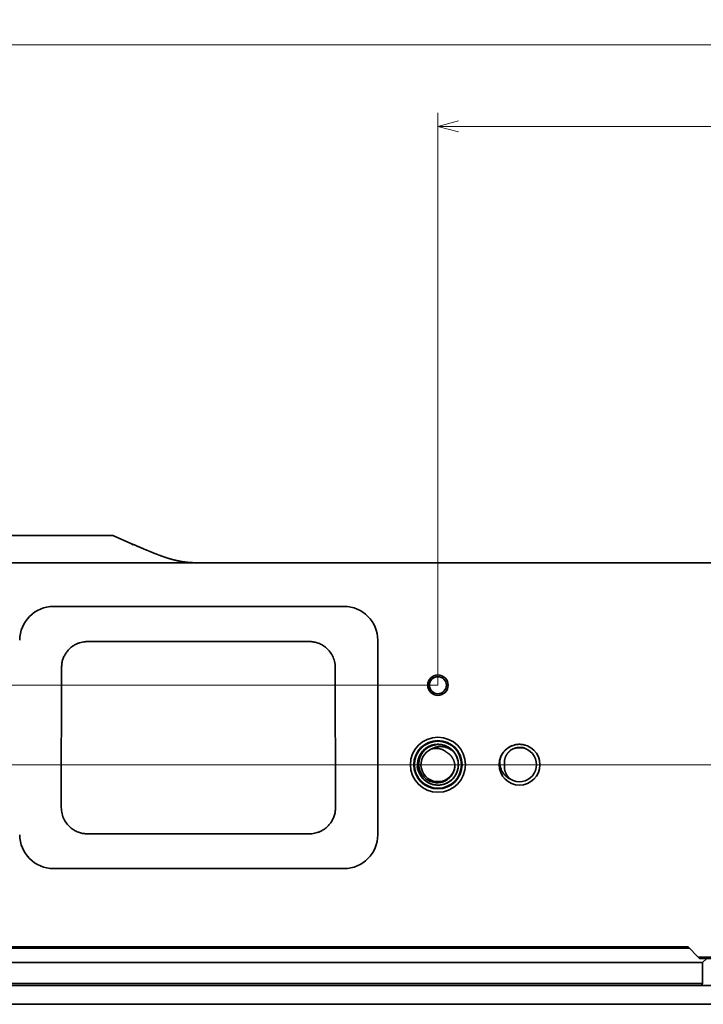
# Model space of a CAD drawing. Header units: millimetres. Extents: x 31 to 1647, y 187 to 975.
# Tile 26 of 151: x 240 to 341, y 830 to 975. Entities that reach past the tile are written whole.
import ezdxf

# ---------------------------------------------------------------- set-up
doc = ezdxf.new("R2010")
doc.units = ezdxf.units.MM
doc.layers.add('1', color=7, linetype='Continuous', true_color=0xffffff)
doc.styles.add('kanji2', font='simplex.shx', dxfattribs={"bigfont": 'bigfont.shx'})
doc.dimstyles.get("Standard").update_dxf_attribs({"dimtxt": 0.18, "dimasz": 0.18, "dimexe": 0.18, "dimexo": 0.0625, "dimgap": 0.09, "dimtad": 0, "dimtih": 1, "dimtoh": 1, "dimdec": 4, "dimzin": 0, "dimdsep": 46, "dimtxsty": 'Standard', "dimcen": 0.09, "dimadec": 0, "dimazin": 0, "dimtfac": 1, "dimtdec": 4, "dimtofl": 0, "dimtmove": 0, "dimatfit": 3, "dimfxl": 1, "dimtolj": 1, "dimtzin": 0, "dimarcsym": 0})

# ---------------------------------------------------------------- blocks, each defined once
blk = doc.blocks.new('_U8')
at = {"layer": '1', "color": 146, "lineweight": 13}
for p, q in [((301.947088, 877.246621), (301.947088, 961.45043)), ((695.947088, 877.246621), (695.947088, 961.45043)), ((301.947088, 959.45043), (304.947085, 960.254277)), ((695.947088, 959.45043), (301.947088, 959.45043)), ((301.947088, 959.45043), (304.947091, 958.646582)), ((695.947088, 959.45043), (692.947085, 960.254277)), ((695.947088, 959.45043), (692.947091, 958.646582))]:
    blk.add_line(p, q, dxfattribs=at)
at = {"layer": '1', "color": 146, "linetype": 'Continuous', "lineweight": 13, "insert": (495.243879, 959.216922), "char_height": 3, "attachment_point": 7, "line_spacing_factor": 0.63253, "style": 'kanji2'}
blk.add_mtext('\\W0.8639;394', dxfattribs=at)
blk = doc.blocks.new('_Open')
at = {"color": 0, "linetype": 'ByBlock', "lineweight": -2}
for p, q in [((-1, 0.166667), (0, 0)), ((-1, -0.166667), (0, 0)), ((0, 0), (-1, 0))]:
    blk.add_line(p, q, dxfattribs=at)
blk = doc.blocks.new('_U9')
at = {"layer": '1', "color": 146, "lineweight": 13}
for p, q in [((202.947088, 877.246621), (202.947088, 973.45043)), ((794.947088, 877.246621), (794.947088, 973.45043)), ((202.947088, 971.45043), (205.947085, 972.254277)), ((794.947088, 971.45043), (791.947085, 972.254277)), ((794.947088, 971.45043), (202.947088, 971.45043)), ((202.947088, 971.45043), (205.947091, 970.646582)), ((794.947088, 971.45043), (791.947091, 970.646582))]:
    blk.add_line(p, q, dxfattribs=at)
at = {"layer": '1', "color": 146, "linetype": 'Continuous', "lineweight": 13, "insert": (495.243879, 971.216922), "char_height": 3, "attachment_point": 7, "line_spacing_factor": 0.63253, "style": 'kanji2'}
blk.add_mtext('\\W0.8720;592', dxfattribs=at)
blk = doc.blocks.new('_U17')
at = {"layer": '1', "color": 146, "lineweight": 13}
for p, q in [((200.269985, 899.246621), (130.951721, 899.246621)), ((132.951721, 899.246621), (132.147874, 896.246618)), ((132.951721, 865.546621), (132.951721, 899.246621)), ((132.951721, 899.246621), (133.755569, 896.246624)), ((132.951721, 865.546621), (132.147874, 868.546618)), ((132.951721, 865.546621), (133.755569, 868.546624)), ((346.947088, 865.546621), (130.951721, 865.546621))]:
    blk.add_line(p, q, dxfattribs=at)
at = {"layer": '1', "color": 146, "linetype": 'Continuous', "lineweight": 13, "insert": (133.479229, 880.006815), "char_height": 3, "attachment_point": 7, "rotation": 90, "line_spacing_factor": 0.63253, "style": 'kanji2'}
blk.add_mtext('\\W0.8620;34', dxfattribs=at)
blk = doc.blocks.new('_U26')
at = {"layer": '1', "color": 146, "lineweight": 13}
for p, q in [((301.947088, 877.246621), (142.951721, 877.246621)), ((144.951721, 877.246621), (144.147874, 874.246618)), ((144.951721, 877.246621), (144.951721, 830.296621)), ((144.951721, 877.246621), (145.755569, 874.246624)), ((144.951721, 830.296621), (144.147874, 833.296618)), ((144.951721, 830.296621), (145.755569, 833.296624)), ((194.027088, 830.296621), (142.951721, 830.296621))]:
    blk.add_line(p, q, dxfattribs=at)
at = {"layer": '1', "color": 146, "linetype": 'Continuous', "lineweight": 13, "insert": (145.479229, 851.381815), "char_height": 3, "attachment_point": 7, "rotation": 90, "line_spacing_factor": 0.63253, "style": 'kanji2'}
blk.add_mtext('\\W0.8745;47', dxfattribs=at)

msp = doc.modelspace()

# ---------------------------------------------------------------- linework, layer by layer
at = {"layer": '1', "color": 18, "linetype": 'Continuous', "lineweight": 35}
for p, q in [((200.27, 899.2466), (253.8578, 899.2466)), ((254.1616, 899.2466), (253.8578, 899.2466)), ((257.1424, 897.9599), (254.1616, 899.2466)), ((264.959, 895.2533), (194.28, 895.2533)), ((365.6251, 895.2466), (267.8199, 895.2466)), ((365.6215, 895.2257), (267.8199, 895.2257)), ((288.1287, 888.8259), (245.4245, 888.8259)), ((250.4245, 883.6645), (283.0245, 883.6645)), ((293.1079, 855.2466), (293.1079, 883.8466)), ((246.5614, 859.2466), (246.5991, 879.8466)), ((286.8499, 879.8466), (286.8876, 859.2466)), ((299.4141, 863.9391), (299.4104, 863.9451)), ((299.4141, 863.9391), (299.419, 863.9316)), ((283.0245, 855.3759), (250.4245, 855.3759)), ((245.4245, 850.2674), (288.1287, 850.2674)), ((338.7271, 838.7366), (205.6771, 838.7366)), ((340.2171, 837.2466), (338.7271, 838.7366)), ((338.9171, 838.5466), (205.4871, 838.5466)), ((203.2315, 836.4466), (340.8671, 836.4466)), ((340.4171, 837.0466), (340.2171, 837.2466)), ((340.2171, 837.2466), (352.6671, 837.2466)), ((352.4671, 837.0466), (340.4171, 837.0466)), ((340.8671, 836.4466), (341.4263, 837.0058)), ((340.8671, 833.3462), (340.8671, 835.9728)), ((194.0271, 833.0466), (803.8671, 833.0466)), ((203.2373, 833.3462), (340.8671, 833.3462)), ((340.8671, 833.3462), (340.7173, 833.0466)), ((194.0271, 830.2966), (498.9471, 830.2966))]:
    msp.add_line(p, q, dxfattribs=at)
for centre, radius in [((301.9471, 877.2466), 1.5), ((301.9471, 877.2466), 1.25), ((301.9471, 865.5466), 4.05), ((301.9471, 865.5466), 3.55), ((301.9471, 865.5466), 3.45), ((313.9471, 865.5466), 3)]:
    msp.add_circle(centre, radius, dxfattribs=at)
for centre, radius, start, end in [((245.4245, 883.8466), 4.9792, 90, 180), ((288.1287, 883.8466), 4.9792, 0, 90), ((301.9471, 865.5466), 2.5, 112.076952, 355.923048), ((301.9471, 865.5466), 3, 36.15485, 72), ((313.9471, 865.5466), 2.5, 238.076952, 121.922906), ((245.4245, 855.2466), 4.9792, 180, 270), ((288.1287, 855.2466), 4.9792, 270, 0)]:
    msp.add_arc(centre, radius, start, end, dxfattribs=at)
for centre, major_axis, ratio, start_param, end_param in [((256.9402, 897.4916), (-0.2021, -0.4682), 0.511016, 3.14092826, 3.84304543), ((267.8199, 894.7366), (0, -0.51), 0.000099, 2.85449734, 3.14152626), ((340.6171, 835.9466), (-0.0174, -0.4999), 0.49886, 1.64053886, 1.97444057)]:
    msp.add_ellipse(centre, major_axis=major_axis, ratio=ratio, start_param=start_param, end_param=end_param, dxfattribs=at)
for points, degree, knots in [([(267.8199, 895.2449), (267.7516, 895.2448), (267.6172, 895.2446), (267.4191, 895.2445), (267.2279, 895.2446), (267.0437, 895.2451), (266.8664, 895.2461), (266.699, 895.2477), (266.5415, 895.2499), (266.3934, 895.2527), (266.2516, 895.2562), (266.116, 895.2604), (265.9842, 895.2654), (265.8564, 895.2711), (265.7329, 895.2775), (265.6164, 895.2845), (265.5068, 895.2918), (265.4041, 895.2995), (265.3099, 895.3072), (265.2239, 895.3148), (265.1457, 895.3222), (265.0735, 895.3294), (265.0072, 895.3364), (264.9448, 895.3432), (264.8866, 895.3499), (264.8333, 895.3562), (264.7871, 895.3619), (264.748, 895.3668), (264.716, 895.371), (264.6936, 895.3739), (264.6791, 895.3758), (264.6708, 895.3769), (264.6644, 895.3778), (264.6587, 895.3785), (264.6516, 895.3795), (264.6407, 895.381), (264.6251, 895.3831), (264.6055, 895.3858), (264.5718, 895.3905), (264.5234, 895.3974), (264.4591, 895.407), (264.3894, 895.4177), (264.315, 895.4296), (264.2374, 895.4424), (264.157, 895.4563), (264.0897, 895.4683), (264.0381, 895.4778), (264.0049, 895.484), (263.9782, 895.489), (263.9594, 895.4926), (263.9461, 895.4952), (263.9351, 895.4973), (263.9216, 895.4999), (263.9046, 895.5032), (263.8819, 895.5077), (263.853, 895.5134), (263.819, 895.5203), (263.7835, 895.5275), (263.7482, 895.5348), (263.7131, 895.5422), (263.6783, 895.5495), (263.6419, 895.5574), (263.6038, 895.5657), (263.5642, 895.5744), (263.5249, 895.5832), (263.4868, 895.5919), (263.4512, 895.6), (263.42, 895.6073), (263.3935, 895.6135), (263.3716, 895.6187), (263.3536, 895.6229), (263.3392, 895.6264), (263.3271, 895.6293), (263.3148, 895.6322), (263.2999, 895.6358), (263.2812, 895.6404), (263.2588, 895.6459), (263.2333, 895.6521), (263.1947, 895.6617), (263.146, 895.6739), (263.091, 895.6879), (263.0417, 895.7007), (262.9951, 895.7129), (262.9466, 895.7258), (262.9039, 895.7372), (262.868, 895.747), (262.8401, 895.7546), (262.8137, 895.7619), (262.7905, 895.7683), (262.7719, 895.7735), (262.7578, 895.7774), (262.748, 895.7801), (262.7383, 895.7828), (262.7255, 895.7865), (262.7066, 895.7918), (262.6815, 895.7989), (262.6496, 895.808), (262.6105, 895.8193), (262.5652, 895.8324), (262.5138, 895.8475), (262.4565, 895.8645), (262.3987, 895.8819), (262.3411, 895.8994), (262.2843, 895.9169), (262.2242, 895.9356), (262.1607, 895.9555), (262.094, 895.9767), (262.0399, 895.9942), (262.001, 896.0068), (261.98, 896.0136), (261.9633, 896.0191), (261.9488, 896.0238), (261.9345, 896.0285), (261.9185, 896.0338), (261.8984, 896.0405), (261.8734, 896.0487), (261.8432, 896.0588), (261.8103, 896.0698), (261.7611, 896.0863), (261.6986, 896.1075), (261.6256, 896.1326), (261.5608, 896.1551), (261.5037, 896.175), (261.4537, 896.1926), (261.4069, 896.2092), (261.3618, 896.2252), (261.3175, 896.2411), (261.2801, 896.2546), (261.2495, 896.2657), (261.2255, 896.2744), (261.2017, 896.283), (261.1791, 896.2913), (261.1589, 896.2987), (261.1427, 896.3046), (261.1306, 896.3091), (261.1212, 896.3125), (261.1118, 896.316), (261.1004, 896.3201), (261.0854, 896.3257), (261.0666, 896.3327), (261.0436, 896.3412), (261.0171, 896.351), (260.9869, 896.3623), (260.9532, 896.3749), (260.916, 896.3888), (260.8765, 896.4037), (260.8233, 896.4238), (260.7593, 896.4481), (260.6863, 896.4761), (260.6186, 896.5023), (260.5561, 896.5265), (260.5025, 896.5474), (260.457, 896.5652), (260.4174, 896.5807), (260.3777, 896.5964), (260.3361, 896.6128), (260.2878, 896.632), (260.2323, 896.654), (260.1692, 896.6792), (260.1027, 896.7059), (260.0353, 896.7331), (259.9696, 896.7597), (259.9081, 896.7847), (259.8562, 896.8059), (259.8132, 896.8235), (259.779, 896.8375), (259.7492, 896.8497), (259.7269, 896.8588), (259.7105, 896.8656), (259.6964, 896.8714), (259.6796, 896.8783), (259.6591, 896.8868), (259.6278, 896.8997), (259.5861, 896.9169), (259.5342, 896.9384), (259.4799, 896.961), (259.423, 896.9847), (259.3533, 897.0138), (259.2697, 897.0488), (259.1712, 897.0901), (259.0673, 897.1339), (258.9579, 897.1802), (258.8429, 897.229), (258.7224, 897.2802), (258.5964, 897.334), (258.4649, 897.3903), (258.3278, 897.449), (258.1851, 897.5103), (258.0369, 897.574), (257.8862, 897.639), (257.7331, 897.7049), (257.578, 897.7718), (257.4179, 897.8409), (257.2722, 897.9038), (257.1799, 897.9437), (257.1425, 897.9598)], 3, [0, 0, 0, 0, 0.01693216, 0.03328734, 0.04906851, 0.0642785, 0.07891755, 0.0929841, 0.10572245, 0.11795296, 0.12967756, 0.14089769, 0.15161457, 0.162433, 0.17268985, 0.18238791, 0.19152999, 0.20011866, 0.20815588, 0.21523015, 0.22181662, 0.22791617, 0.2335295, 0.23865719, 0.24381359, 0.24836453, 0.25231043, 0.25565156, 0.25838818, 0.26052047, 0.26140257, 0.26211626, 0.26266155, 0.26303927, 0.26356952, 0.2644938, 0.265818, 0.26754206, 0.26951635, 0.27443223, 0.27994418, 0.28602822, 0.29236432, 0.29916685, 0.30613813, 0.31326805, 0.31673556, 0.31963833, 0.32197611, 0.32374871, 0.32457403, 0.32545989, 0.32664691, 0.32813515, 0.32992468, 0.33264463, 0.3357633, 0.33890461, 0.34202811, 0.3451338, 0.34822168, 0.35129176, 0.35485102, 0.35838604, 0.36189681, 0.36538093, 0.36861764, 0.37146252, 0.37378574, 0.37576026, 0.37738594, 0.37866266, 0.37965513, 0.38066014, 0.38200696, 0.38369568, 0.38572641, 0.38809925, 0.39061662, 0.39623533, 0.4014105, 0.4056561, 0.40977097, 0.41422339, 0.41902847, 0.42156334, 0.42418648, 0.42674736, 0.42889901, 0.43062745, 0.43193257, 0.43281427, 0.43333934, 0.43464002, 0.43639661, 0.43860924, 0.44167734, 0.44533479, 0.44958192, 0.45441862, 0.45981405, 0.46574938, 0.47079186, 0.47616811, 0.48187837, 0.48792292, 0.49430206, 0.50099376, 0.50346372, 0.50548053, 0.50704407, 0.50828636, 0.5096569, 0.51119287, 0.51289431, 0.51550403, 0.51842674, 0.52166255, 0.52506532, 0.53276707, 0.53988672, 0.54642377, 0.55176772, 0.55664655, 0.56115231, 0.56558037, 0.56995287, 0.57426979, 0.57666297, 0.57903871, 0.58139699, 0.58372772, 0.58576667, 0.5873969, 0.58855957, 0.58936412, 0.59020957, 0.5913443, 0.59276833, 0.59469931, 0.59699076, 0.59964274, 0.60265534, 0.60602866, 0.6097628, 0.6138338, 0.61789313, 0.62576905, 0.63312108, 0.63994888, 0.64625213, 0.65203052, 0.6562023, 0.66007972, 0.66406877, 0.66829771, 0.67276662, 0.67881511, 0.68525426, 0.69208424, 0.6991993, 0.7059643, 0.71227322, 0.71812583, 0.72194296, 0.72553537, 0.72866051, 0.73115032, 0.73239269, 0.73375334, 0.73549273, 0.7376109, 0.74010789, 0.74520416, 0.75058068, 0.75621915, 0.76211961, 0.76828215, 0.7779379, 0.78817437, 0.79899179, 0.81039039, 0.82237041, 0.83493208, 0.84807563, 0.86180125, 0.87610907, 0.89099917, 0.90647162, 0.92252645, 0.93819725, 0.95438562, 0.97109129, 0.9883139, 1, 1, 1, 1]), ([(267.8199, 895.2257), (266.8238, 895.2257), (266.3894, 895.2304), (266.0369, 895.2343), (265.6742, 895.2423), (265.1753, 895.2533), (264.959, 895.2533)], 2, [0, 0, 0, 0.5, 0.5, 0.75, 0.75, 1, 1, 1]), ([(267.5403, 895.2465), (267.3806, 895.2465), (267.0117, 895.247), (266.3671, 895.2525), (265.883, 895.2688), (265.61, 895.285)], 3, [0, 0, 0, 0, 0.24767721, 0.57206152, 1, 1, 1, 1]), ([(246.5991, 879.8466), (246.6094, 880.0551), (246.6295, 880.4643), (246.7811, 881.0508), (247.0053, 881.5865), (247.2962, 882.0634), (247.6368, 882.4764), (248.0138, 882.8236), (248.4142, 883.1056), (248.8263, 883.3247), (249.2403, 883.4854), (249.6477, 883.5918), (250.0417, 883.6536), (250.2994, 883.6609), (250.4245, 883.6645)], 3, [0, 0, 0, 0, 0.10419785, 0.20458897, 0.30117778, 0.39396847, 0.48296502, 0.56817122, 0.64959063, 0.72722666, 0.80108255, 0.87116142, 0.93746625, 1, 1, 1, 1]), ([(283.0245, 883.6645), (283.215, 883.6562), (283.6129, 883.6389), (284.2208, 883.4908), (284.8435, 883.2292), (285.451, 882.8282), (286.0066, 882.2808), (286.4612, 881.5862), (286.7841, 880.7589), (286.8276, 880.1564), (286.8499, 879.8466)], 3, [0, 0, 0, 0, 0.09525634, 0.19899466, 0.31122248, 0.43194765, 0.56117852, 0.69892416, 0.84519441, 1, 1, 1, 1]), ([(302.8641, 868.4026), (302.8228, 868.4159), (302.699, 868.4529), (302.3663, 868.5296), (301.7682, 868.5741), (301.1628, 868.4635), (300.6085, 868.245), (300.0903, 867.9431), (299.5126, 867.3757), (299.0825, 866.5788), (298.9058, 865.6907), (298.9978, 864.7902), (299.3507, 863.9568), (299.9323, 863.2638), (300.57, 862.8521), (301.1314, 862.648), (301.7171, 862.5299), (302.4688, 862.5472), (303.0431, 862.7379), (303.3079, 862.873), (303.3079, 862.873), (303.308, 862.873), (303.3081, 862.8731), (303.3083, 862.8732), (303.3088, 862.8735), (303.3097, 862.8739), (303.3115, 862.8748), (303.3151, 862.8767), (303.3223, 862.8804), (303.3368, 862.8879), (303.3655, 862.903), (303.4227, 862.9342), (303.5355, 862.9999), (303.7537, 863.1439), (304.0415, 863.3831), (304.3398, 863.7188), (304.6664, 864.219), (304.9279, 864.9281), (304.9698, 865.6821), (304.8699, 866.2709), (304.6832, 866.838), (304.3714, 867.3576), (303.9574, 867.7881), (303.4844, 868.153), (302.9345, 868.4073), (302.3499, 868.5303), (301.9018, 868.5576), (301.4546, 868.5168), (300.8741, 868.3761), (300.1976, 868.0385), (299.5428, 867.4143), (299.0997, 866.6254), (298.9552, 865.9522), (298.9405, 865.3569), (299.0175, 864.7616), (299.3247, 863.9989), (299.8961, 863.2962), (300.6486, 862.7925), (301.5159, 862.5326), (302.421, 862.5391), (303.2841, 862.8113), (304.029, 863.3251), (304.5306, 863.9597), (304.7732, 864.5078), (304.8976, 864.9565), (304.9519, 865.3491), (304.9461, 865.838), (304.8714, 866.2639), (304.6835, 866.8296), (304.3261, 867.4492), (303.6602, 868.0615), (302.8463, 868.4574), (302.0976, 868.568), (301.5018, 868.5253), (301.0641, 868.425), (300.6467, 868.2624), (300.1288, 867.9651), (299.6831, 867.5547), (299.3454, 867.0619), (299.0833, 866.5247), (298.9117, 865.7888), (298.9649, 865.0353), (299.1375, 864.4635), (299.2945, 864.1329), (299.4505, 863.8781), (299.5822, 863.6961), (299.7326, 863.5176), (299.8399, 863.4123), (299.8935, 863.3597)], 3, [0, 0, 0, 0, 0.00284436, 0.00846779, 0.02241541, 0.0419434, 0.04821791, 0.06152482, 0.08106428, 0.10060579, 0.12014033, 0.13966947, 0.15919521, 0.17871983, 0.19824581, 0.20826426, 0.21783026, 0.23737594, 0.25690563, 0.25690623, 0.25690682, 0.25690801, 0.25691039, 0.25691516, 0.2569247, 0.25694377, 0.25698191, 0.25705818, 0.25721072, 0.25751569, 0.2581256, 0.25934667, 0.26179331, 0.26669852, 0.27650557, 0.28627996, 0.29609194, 0.31562691, 0.335143, 0.34494113, 0.35472313, 0.3742506, 0.38406251, 0.39383679, 0.41337516, 0.42316998, 0.43297086, 0.44275016, 0.45256018, 0.47208985, 0.491616, 0.51114075, 0.53066659, 0.53610455, 0.55024079, 0.5697753, 0.58931678, 0.60885629, 0.62838916, 0.6479171, 0.66744226, 0.68696704, 0.70649382, 0.71976845, 0.72607152, 0.73704694, 0.74566282, 0.75811593, 0.76525483, 0.78477971, 0.80431448, 0.82384093, 0.8433772, 0.85323039, 0.86295864, 0.87276915, 0.88254171, 0.90207529, 0.91187976, 0.92166944, 0.94121003, 0.96074362, 0.97051612, 0.98032663, 0.9846887, 0.99013162, 0.99506735, 1, 1, 1, 1]), ([(300.0803, 863.5587), (299.9644, 863.6596), (299.8565, 863.7704), (299.7097, 863.9497), (299.6632, 864.0116), (299.5758, 864.1395), (299.5348, 864.2054), (299.3438, 864.544), (299.236, 864.8428), (299.1518, 865.3077), (299.1366, 865.4654), (299.1337, 865.7821), (299.1462, 865.9409), (299.2236, 866.4127), (299.3286, 866.7208), (299.5593, 867.1461), (299.6484, 867.2816), (299.8495, 867.536), (299.9613, 867.6549), (300.3255, 867.9823), (300.6065, 868.1614), (300.9869, 868.3211), (301.0645, 868.3498), (301.222, 868.4004), (301.302, 868.4223), (301.5447, 868.4778), (301.7102, 868.5011), (302.2107, 868.5295), (302.5496, 868.4931), (302.8741, 868.3998)], 3, [0, 0, 0, 0, 0.0625, 0.0625, 0.09375, 0.09375, 0.125, 0.125, 0.25, 0.25, 0.3125, 0.3125, 0.375, 0.375, 0.5, 0.5, 0.5625, 0.5625, 0.625, 0.625, 0.75, 0.75, 0.78125, 0.78125, 0.8125, 0.8125, 0.875, 0.875, 1, 1, 1, 1]), ([(301.0073, 867.8635), (301.0425, 867.8838), (301.1131, 867.9244), (301.2226, 867.9786), (301.3347, 868.0278), (301.4492, 868.0715), (301.5659, 868.1096), (301.7329, 868.1554), (301.9539, 868.198), (302.2291, 868.2213), (302.5057, 868.2169), (302.839, 868.1772), (303.2259, 868.0768), (303.5586, 867.928), (303.8248, 867.7726), (304.0223, 867.6352), (304.2149, 867.474), (304.3226, 867.3643), (304.3694, 867.3166)], 3, [0, 0, 0, 0, 0.03323517, 0.06652184, 0.09985589, 0.13323323, 0.16664981, 0.20010158, 0.27456061, 0.3500678, 0.42519422, 0.4999946, 0.62356105, 0.74966736, 0.79564731, 0.87480902, 0.94554881, 1, 1, 1, 1]), ([(303.2523, 867.3431), (303.0344, 867.5467), (302.7622, 867.6898), (302.4965, 867.8293), (302.1992, 867.8971), (301.9076, 867.9636), (301.6021, 867.9544), (301.2992, 867.9452), (301.0075, 867.8632)], 2, [0, 0, 0, 0.25, 0.25, 0.5, 0.5, 0.75, 0.75, 1, 1, 1]), ([(314.8741, 868.3998), (314.6874, 868.4604), (314.3983, 868.5237), (314.1041, 868.5441), (313.9078, 868.548), (313.8096, 868.5451), (313.516, 868.5219), (313.2246, 868.4698), (312.9451, 868.3761), (312.7622, 868.3046), (312.6726, 868.2643), (312.4102, 868.1304), (312.244, 868.024), (312.0127, 867.8418), (311.9385, 867.7773), (311.797, 867.6412), (311.5948, 867.4265), (311.4256, 867.1837), (311.2815, 866.9268), (311.2377, 866.8389), (311.1591, 866.659), (311.1242, 866.5671), (311.0939, 866.4737)], 3, [0, 0, 0, 0, 0.125, 0.1875, 0.1875, 0.25, 0.25, 0.375, 0.4375, 0.4375, 0.5, 0.5, 0.625, 0.625, 0.6875, 0.6875, 0.75, 0.875, 0.875, 0.9375, 0.9375, 1, 1, 1, 1]), ([(312.6245, 867.6693), (312.753, 867.747), (313.0314, 867.9151), (313.5339, 868.0688), (314.1256, 868.1338), (314.5326, 868.0481), (314.7457, 868.0032)], 3, [0, 0, 0, 0, 0.20302309, 0.4396638, 0.70666689, 1, 1, 1, 1]), ([(299.8935, 863.3597), (300.1631, 863.1071), (300.5589, 862.854), (300.9946, 862.7), (301.1714, 862.6468), (301.2611, 862.6244), (301.5327, 862.5698), (301.9017, 862.5306), (302.3643, 862.5658), (302.6353, 862.6248), (302.8137, 862.6726), (302.9017, 862.7007), (303.3346, 862.8615), (303.7378, 863.1029), (304.07, 863.4243), (304.1966, 863.5588), (304.2567, 863.629), (304.4267, 863.8477), (304.6264, 864.1606), (304.8013, 864.5903), (304.8693, 864.8592), (304.9061, 865.0401), (304.9203, 865.1315), (304.9694, 865.5906), (304.9331, 866.0593), (304.7938, 866.5), (304.7299, 866.6733), (304.6938, 866.7584), (304.5739, 867.0082), (304.4784, 867.1673), (304.3694, 867.3165)], 3, [0, 0, 0, 0, 0.125, 0.15625, 0.15625, 0.1875, 0.1875, 0.25, 0.3125, 0.34375, 0.34375, 0.375, 0.375, 0.5, 0.53125, 0.53125, 0.5625, 0.5625, 0.625, 0.6875, 0.71875, 0.71875, 0.75, 0.75, 0.875, 0.90625, 0.90625, 0.9375, 0.9375, 1, 1, 1, 1]), ([(304.4405, 865.3689), (304.4287, 865.6734), (304.2595, 866.2525), (303.9483, 866.7755), (303.7332, 866.9849), (303.5142, 867.1982), (303.2523, 867.3431)], 2, [0, 0, 0, 0.25, 0.5, 0.75, 0.75, 1, 1, 1]), ([(312.6251, 863.4247), (312.4967, 863.4801), (312.3714, 863.5472), (312.1313, 863.7036), (312.0164, 863.7929), (311.801, 863.9922), (311.7005, 864.1021), (311.5176, 864.3403), (311.4352, 864.4685), (311.2918, 864.7401), (311.2308, 864.8835), (311.1329, 865.1818), (311.0961, 865.3368), (311.0487, 865.6541), (311.0382, 865.8165), (311.045, 866.1441), (311.0623, 866.3094), (311.0938, 866.4737)], 3, [0, 0, 0, 0, 0.125, 0.125, 0.25, 0.25, 0.375, 0.375, 0.5, 0.5, 0.625, 0.625, 0.75, 0.75, 0.875, 0.875, 1, 1, 1, 1]), ([(312.6252, 867.6684), (312.3885, 867.4825), (312.0171, 867.0023), (311.8977, 866.7249), (311.7773, 866.445), (311.734, 866.1477), (311.6898, 865.8443), (311.7265, 865.5466)], 2, [0, 0, 0, 0.25, 0.5, 0.5, 0.75, 0.75, 1, 1, 1]), ([(298.9226, 864.9994), (298.9175, 865.1147), (298.9083, 865.324), (298.9326, 865.5318), (298.9434, 865.6252)], 3, [0, 0, 0, 0, 0.55096601, 1, 1, 1, 1]), ([(300.0801, 863.5585), (300.1767, 863.4743), (300.2789, 863.3971), (300.4928, 863.2582), (300.6043, 863.1966), (300.8343, 863.0897), (300.9528, 863.0445), (301.1942, 862.9715), (301.3172, 862.9436), (301.5652, 862.9054), (301.6903, 862.8951), (301.9398, 862.8921), (302.0644, 862.8995), (302.3106, 862.9315), (302.4323, 862.9562), (302.6702, 863.0221), (302.7866, 863.0634), (303.0117, 863.1616), (303.1204, 863.2186), (303.3284, 863.3468), (303.4275, 863.418), (303.6143, 863.5733), (303.702, 863.6574), (303.8642, 863.8364), (303.9388, 863.9314), (304.0735, 864.1304), (304.1336, 864.2343), (304.2384, 864.4491), (304.2831, 864.5598), (304.3562, 864.7859), (304.3847, 864.9012), (304.4251, 865.134), (304.4371, 865.2515), (304.4407, 865.3689)], 3, [0, 0, 0, 0, 0.0625, 0.0625, 0.125, 0.125, 0.1875, 0.1875, 0.25, 0.25, 0.3125, 0.3125, 0.375, 0.375, 0.4375, 0.4375, 0.5, 0.5, 0.5625, 0.5625, 0.625, 0.625, 0.6875, 0.6875, 0.75, 0.75, 0.8125, 0.8125, 0.875, 0.875, 0.9375, 0.9375, 1, 1, 1, 1]), ([(311.7265, 865.5466), (311.6897, 865.2488), (311.7336, 864.9462), (311.7764, 864.6509), (311.8973, 864.3688), (312.0159, 864.092), (312.3868, 863.6126), (312.6252, 863.4248)], 2, [0, 0, 0, 0.25, 0.25, 0.5, 0.5, 0.75, 1, 1, 1]), ([(250.4245, 855.3759), (250.2323, 855.3843), (249.8304, 855.4018), (249.216, 855.5517), (248.5861, 855.8166), (247.9713, 856.2231), (247.4092, 856.7784), (246.9499, 857.483), (246.6248, 858.3221), (246.5829, 858.9327), (246.5614, 859.2466)], 3, [0, 0, 0, 0, 0.09497577, 0.19855365, 0.31072515, 0.4314789, 0.5608009, 0.69867466, 0.84508139, 1, 1, 1, 1]), ([(286.8876, 859.2466), (286.878, 859.0354), (286.8592, 858.6207), (286.7074, 858.0261), (286.4815, 857.4826), (286.1877, 856.9989), (285.8432, 856.5799), (285.4617, 856.2277), (285.0566, 855.9419), (284.6395, 855.7198), (284.2208, 855.5571), (283.8089, 855.4494), (283.411, 855.3869), (283.1508, 855.3795), (283.0245, 855.3759)], 3, [0, 0, 0, 0, 0.10426954, 0.20474755, 0.30142858, 0.39430759, 0.48337991, 0.56864132, 0.65008802, 0.72771664, 0.80152429, 0.87150855, 0.93766756, 1, 1, 1, 1]), ([(340.8533, 836.135), (340.851, 836.1487), (340.8465, 836.1766), (340.8422, 836.217), (340.8396, 836.2564), (340.8389, 836.2942), (340.8401, 836.3295), (340.843, 836.3609), (340.8493, 836.3955), (340.857, 836.4252), (340.8649, 836.4435), (340.8664, 836.4457), (340.8671, 836.4466)], 3, [0, 0, 0, 0, 0.07684561, 0.15608983, 0.23787856, 0.32234446, 0.40960796, 0.49977825, 0.58595764, 0.7495872, 0.89157522, 1, 1, 1, 1])]:
    msp.add_open_spline(points, degree=degree, knots=knots, dxfattribs=at)
for points in [[(298.9243, 864.9997), (298.9521, 864.9236), (298.9827, 864.8489), (299.016, 864.7758)], [(299.0939, 864.6196), (299.0294, 864.7408), (298.9726, 864.8679), (298.9244, 864.9998)], [(299.5269, 863.7741), (299.5246, 863.7772), (299.5223, 863.7802), (299.52, 863.7833)]]:
    msp.add_open_spline(points, degree=3, dxfattribs=at)

# ---------------------------------------------------------------- dimensions: what is measured, and where the dimension line sits
at = {"layer": '1', "color": 146, "linetype": 'Continuous', "lineweight": 13}
for base, p1, p2, picture, middle in [((202.9471, 971.4504), (794.9471, 877.2466), (202.9471, 877.2466), '_U9', (498.9471, 971.4504)), ((301.9471, 959.4504), (695.9471, 877.2466), (301.9471, 877.2466), '_U8', (498.9471, 959.4504))]:
    dim = msp.add_linear_dim(base=base, p1=p1, p2=p2, dimstyle='Standard', override={"dimtxt": 3, "dimasz": 3, "dimexe": 2, "dimexo": 0, "dimgap": 0.6, "dimtad": 1, "dimtih": 1, "dimtoh": 0, "dimdec": 3, "dimlfac": 1, "dimzin": 8, "dimdsep": 46, "dimlunit": 2, "dimtxsty": 'kanji2', "dimblk1": 'Open', "dimblk2": 'Open', "dimsah": 1, "dimse1": 0, "dimse2": 0, "dimsd1": 0, "dimsd2": 0, "dimclrd": 146, "dimclre": 146, "dimclrt": 146, "dimtol": 0, "dimtm": -0.1, "dimtfac": 0.833333, "dimtdec": 2, "dimtofl": 1, "dimtmove": 0, "dimtzin": 8, "dimlwd": 13, "dimlwe": 13}, dxfattribs=at)
    dim.commit()
    dim.dimension.update_dxf_attribs({"geometry": picture, "text_midpoint": middle, "dimtype": 160})
for base, p1, p2, override, picture, middle in [((132.9517, 865.5466), (237.2843, 899.2466), (346.9471, 865.5466), {"dimtxt": 3, "dimasz": 3, "dimexe": 2, "dimexo": 0, "dimgap": 0.6, "dimtad": 1, "dimtih": 0, "dimtoh": 0, "dimdec": 0, "dimlfac": 1, "dimzin": 8, "dimdsep": 46, "dimlunit": 2, "dimtxsty": 'kanji2', "dimblk1": 'Open', "dimblk2": 'Open', "dimsah": 1, "dimse1": 0, "dimse2": 0, "dimsd1": 0, "dimsd2": 0, "dimclrd": 146, "dimclre": 146, "dimclrt": 146, "dimtol": 0, "dimtm": -0.1, "dimtfac": 0.833333, "dimtdec": 2, "dimtofl": 1, "dimtmove": 0, "dimtzin": 8, "dimlwd": 13, "dimlwe": 13}, '_U17', (132.9517, 882.3966)), ((144.951721, 830.296621), (301.947088, 877.246621), (194.027088, 830.296621), {"dimtxt": 3, "dimasz": 3, "dimexe": 2, "dimexo": 0, "dimgap": 0.6, "dimtad": 1, "dimtih": 0, "dimtoh": 0, "dimdec": 1, "dimlfac": 1, "dimzin": 8, "dimdsep": 46, "dimlunit": 2, "dimtxsty": 'kanji2', "dimblk1": 'Open', "dimblk2": 'Open', "dimsah": 1, "dimse1": 0, "dimse2": 0, "dimsd1": 0, "dimsd2": 0, "dimclrd": 146, "dimclre": 146, "dimclrt": 146, "dimtol": 0, "dimtm": -0.1, "dimtfac": 0.833333, "dimtdec": 2, "dimtofl": 1, "dimtmove": 0, "dimtzin": 8, "dimlwd": 13, "dimlwe": 13}, '_U26', (144.951721, 853.771621))]:
    dim = msp.add_linear_dim(base=base, p1=p1, p2=p2, angle=90, dimstyle='Standard', override=override, dxfattribs=at)
    dim.commit()
    dim.dimension.update_dxf_attribs({"geometry": picture, "text_midpoint": middle, "dimtype": 160})

doc.saveas('drawing.dxf')
